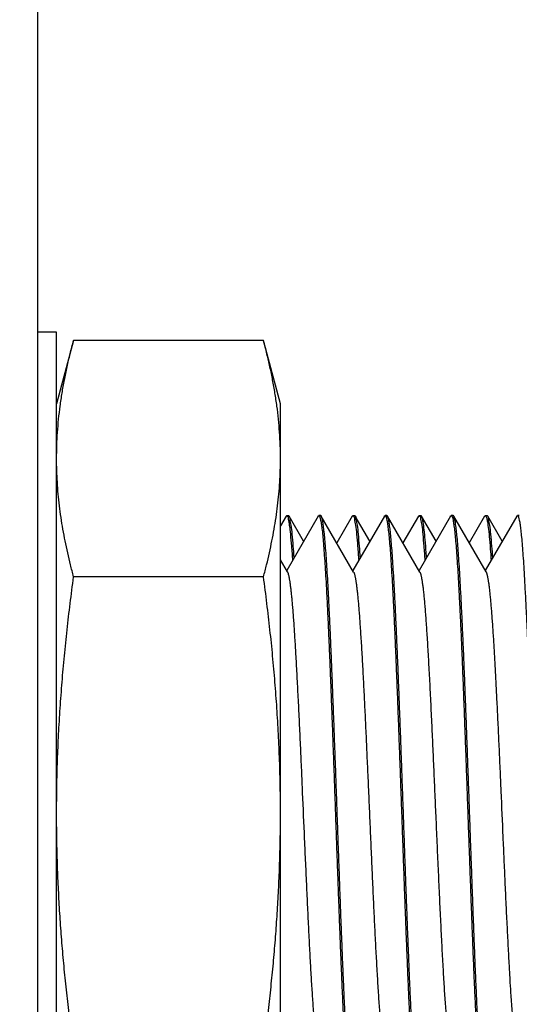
# Model space of a CAD drawing. Header units: inches. Extents: x 0.2 to 16.8, y 0.1 to 10.8.
# Tile 6 of 44: x 1.838 to 2.048, y 5.494 to 5.908. Entities that reach past the tile are written whole.
import ezdxf

# ---------------------------------------------------------------- set-up
doc = ezdxf.new("R2010")
doc.units = ezdxf.units.IN
doc.header["$LTSCALE"] = 0.935
doc.header["$MEASUREMENT"] = 0
doc.layers.get('0').update_dxf_attribs({"linetype": 'CONTINUOUS'})
doc.layers.add('DIMENSIONS', color=7, linetype='CONTINUOUS')
doc.styles.get("Standard").update_dxf_attribs({"font": 'txt', "width": 0.8})
doc.dimstyles.new('DIMSTYLE_1', dxfattribs={"dimtxt": 0.125, "dimasz": 0.18, "dimexe": 0.18, "dimexo": 0.0625, "dimgap": 0.09, "dimtad": 0, "dimtih": 1, "dimtoh": 1, "dimdec": 3, "dimzin": 4, "dimdsep": 46, "dimtxsty": 'STANDARD', "dimblk": '_FILLED', "dimblk1": '_FILLED', "dimblk2": '_FILLED', "dimcen": 0.09, "dimadec": 0, "dimazin": 0, "dimtp": 0.01, "dimtm": 0.01, "dimtfac": 1, "dimtdec": 3, "dimtofl": 0, "dimtmove": 0, "dimatfit": 3, "dimldrblk": '_FILLED', "dimfxl": 1, "dimtolj": 1, "dimtzin": 4, "dimarcsym": 0})

# ---------------------------------------------------------------- blocks, each defined once
blk = doc.blocks.new('*D17')
at = {"layer": 'DIMENSIONS', "color": 2, "linetype": 'CONTINUOUS'}
blk.add_line((2.16712, 4.89887), (2.16712, 8.62929), dxfattribs=at)
at = {"layer": 'DIMENSIONS', "color": 2, "linetype": 'CONTINUOUS', "width": 0.8}
for s, p in [(']', (2.22962, 10.11679)), ('11.08', (2.22962, 9.61679)), ('[', (2.22962, 9.51679)), ('.436', (2.22962, 8.99179)), ('2X ', (2.22962, 8.69179))]:
    blk.add_text(s, height=0.125, rotation=90, dxfattribs=at).set_placement(p)
blk = doc.blocks.new('_FILLED')
at = {"color": 0, "linetype": 'BYBLOCK'}
blk.add_solid([(0, 0), (-1, 0.1736), (-1, -0.1736)], dxfattribs=at)

msp = doc.modelspace()

# ---------------------------------------------------------------- linework, layer by layer
at = {"color": 7, "linetype": 'CONTINUOUS'}
for p, q in [((1.84599, 7.93179), (1.84599, 3.80608)), ((1.85399, 5.77637), (1.84599, 5.77637)), ((1.85399, 5.37179), (1.85399, 5.77637)), ((1.86112, 5.77297), (1.85399, 5.74637)), ((1.94086, 5.77297), (1.86112, 5.77297)), ((1.94799, 5.74637), (1.94086, 5.77297)), ((1.94799, 5.40237), (1.94799, 5.74637)), ((1.95031, 5.69912), (1.95057, 5.69935)), ((1.95136, 5.69935), (1.95057, 5.69935)), ((1.96487, 5.69937), (1.96409, 5.69937)), ((1.97916, 5.69935), (1.97837, 5.69935)), ((1.99267, 5.69937), (1.99189, 5.69937)), ((2.00696, 5.69935), (2.00618, 5.69935)), ((2.02047, 5.69937), (2.01969, 5.69937)), ((2.0337, 5.69912), (2.03398, 5.69935)), ((2.03476, 5.69935), (2.03398, 5.69935)), ((2.04827, 5.69937), (2.04749, 5.69937)), ((1.95031, 5.69912), (1.94799, 5.69511)), ((1.96382, 5.69913), (1.95059, 5.67627)), ((1.95772, 5.68859), (1.95163, 5.69912)), ((1.97872, 5.67569), (1.96514, 5.69913)), ((1.9781, 5.69912), (1.97163, 5.68793)), ((1.99162, 5.69913), (1.97838, 5.67627)), ((1.98552, 5.68859), (1.97942, 5.69912)), ((2.00652, 5.67569), (1.99294, 5.69914)), ((2.0059, 5.69911), (1.99943, 5.68792)), ((2.01942, 5.69913), (2.00618, 5.67627)), ((2.01332, 5.6886), (2.00723, 5.69911)), ((2.03432, 5.6757), (2.02074, 5.69913)), ((2.0337, 5.69912), (2.02723, 5.68793)), ((2.04722, 5.69913), (2.03399, 5.67627)), ((2.04112, 5.68859), (2.03503, 5.69911)), ((1.95092, 5.6757), (1.94799, 5.68075)), ((1.94086, 5.67367), (1.86112, 5.67367))]:
    msp.add_line(p, q, dxfattribs=at)
for points, knots in [([(1.85437, 5.73435), (1.85449, 5.7362), (1.85481, 5.73989), (1.85546, 5.7454), (1.85627, 5.75088), (1.85725, 5.75636), (1.85838, 5.76186), (1.85967, 5.76741), (1.86062, 5.77111), (1.86112, 5.77297)], [0, 0, 0, 0, 0.14207, 0.282857, 0.423797, 0.565291, 0.707976, 0.852617, 1, 1, 1, 1]), ([(1.94799, 5.72332), (1.94799, 5.72517), (1.94793, 5.72886), (1.94764, 5.73439), (1.94717, 5.73991), (1.94652, 5.7454), (1.94571, 5.75088), (1.94473, 5.75636), (1.9436, 5.76186), (1.94231, 5.76741), (1.94136, 5.77111), (1.94086, 5.77297)], [0, 0, 0, 0, 0.110202, 0.220254, 0.330214, 0.440126, 0.550158, 0.660623, 0.772017, 0.884938, 1, 1, 1, 1]), ([(1.85399, 5.72332), (1.85399, 5.72517), (1.85405, 5.72885), (1.85424, 5.73252), (1.85437, 5.73435)], [0, 0, 0, 0, 0.502517, 1, 1, 1, 1]), ([(1.86112, 5.67367), (1.86067, 5.67536), (1.8598, 5.67872), (1.85862, 5.68373), (1.85756, 5.6887), (1.85664, 5.69364), (1.85584, 5.69857), (1.85517, 5.7035), (1.85465, 5.70844), (1.85427, 5.71339), (1.85404, 5.71835), (1.85399, 5.72166), (1.85399, 5.72332)], [0, 0, 0, 0, 0.104327, 0.206656, 0.307465, 0.407213, 0.506346, 0.605143, 0.703834, 0.802498, 0.9012, 1, 1, 1, 1]), ([(1.94086, 5.67367), (1.94131, 5.67536), (1.94218, 5.67872), (1.94336, 5.68373), (1.94442, 5.6887), (1.94534, 5.69364), (1.94614, 5.69857), (1.9468, 5.7035), (1.94733, 5.70844), (1.94771, 5.71339), (1.94794, 5.71835), (1.94799, 5.72166), (1.94799, 5.72332)], [0, 0, 0, 0, 0.104327, 0.206656, 0.307465, 0.407213, 0.506346, 0.605143, 0.703834, 0.802498, 0.9012, 1, 1, 1, 1]), ([(1.96378, 5.69916), (1.96382, 5.69921), (1.9639, 5.69929), (1.96404, 5.69932), (1.96409, 5.69932)], [0, 0, 0, 0, 0.586457, 1, 1, 1, 1]), ([(1.96409, 5.69932), (1.96414, 5.69932), (1.96428, 5.69929), (1.96437, 5.69921), (1.96441, 5.69914)], [0, 0, 0, 0, 0.390548, 1, 1, 1, 1]), ([(1.96518, 5.69916), (1.96514, 5.69922), (1.96505, 5.69929), (1.96492, 5.69932), (1.96487, 5.69932)], [0, 0, 0, 0, 0.585762, 1, 1, 1, 1]), ([(1.99158, 5.69915), (1.99162, 5.69921), (1.9917, 5.69929), (1.99184, 5.69932), (1.99189, 5.69932)], [0, 0, 0, 0, 0.589888, 1, 1, 1, 1]), ([(1.99189, 5.69932), (1.99195, 5.69932), (1.99208, 5.69929), (1.99217, 5.69921), (1.99221, 5.69914)], [0, 0, 0, 0, 0.394112, 1, 1, 1, 1]), ([(1.99297, 5.69916), (1.99294, 5.69922), (1.99285, 5.69929), (1.99272, 5.69932), (1.99267, 5.69932)], [0, 0, 0, 0, 0.581842, 1, 1, 1, 1]), ([(2.00727, 5.69913), (2.0072, 5.69926), (2.00711, 5.69935), (2.00699, 5.69933), (2.00697, 5.69932)], [0, 0, 0, 0, 0.822061, 1, 1, 1, 1]), ([(2.01938, 5.69915), (2.01942, 5.69921), (2.0195, 5.69929), (2.01964, 5.69932), (2.01969, 5.69932)], [0, 0, 0, 0, 0.587597, 1, 1, 1, 1]), ([(2.01969, 5.69932), (2.01975, 5.69932), (2.01989, 5.69929), (2.01997, 5.6992), (2.02001, 5.69914)], [0, 0, 0, 0, 0.392656, 1, 1, 1, 1]), ([(2.02078, 5.69916), (2.02074, 5.69922), (2.02066, 5.69929), (2.02053, 5.69932), (2.02047, 5.69932)], [0, 0, 0, 0, 0.582427, 1, 1, 1, 1]), ([(2.03398, 5.69934), (2.03399, 5.69934), (2.0342, 5.69938), (2.03434, 5.69896), (2.03445, 5.69862)], [0, 0, 0, 0, 0.067143, 1, 1, 1, 1]), ([(2.04718, 5.69916), (2.04722, 5.69922), (2.04731, 5.69929), (2.04743, 5.69932), (2.04749, 5.69932)], [0, 0, 0, 0, 0.582309, 1, 1, 1, 1]), ([(2.04749, 5.69932), (2.04754, 5.69932), (2.04768, 5.69929), (2.04777, 5.6992), (2.04781, 5.69914)], [0, 0, 0, 0, 0.387473, 1, 1, 1, 1]), ([(1.95057, 5.69923), (1.95065, 5.69923), (1.95121, 5.69914), (1.95121, 5.69729), (1.95186, 5.69507), (1.95217, 5.69113), (1.95265, 5.68624), (1.95291, 5.68253), (1.95304, 5.6805)], [0, 0, 0, 0, 0.011707, 0.082808, 0.218382, 0.418374, 0.680939, 1, 1, 1, 1]), ([(1.95165, 5.69916), (1.95163, 5.69917), (1.95155, 5.69921), (1.95144, 5.69923), (1.95136, 5.69923)], [0, 0, 0, 0, 0.268687, 1, 1, 1, 1]), ([(1.95374, 5.6817), (1.95363, 5.68333), (1.95339, 5.68663), (1.95295, 5.69113), (1.95264, 5.69507), (1.952, 5.69726), (1.95199, 5.69897), (1.95165, 5.69916)], [0, 0, 0, 0, 0.278202, 0.563252, 0.78038, 0.927547, 1, 1, 1, 1]), ([(1.96455, 5.69868), (1.96465, 5.69822), (1.96494, 5.69732), (1.96521, 5.69544), (1.96552, 5.69306), (1.96581, 5.69008), (1.96612, 5.68653), (1.96642, 5.68244), (1.96673, 5.67783), (1.96704, 5.67271), (1.96735, 5.66711), (1.96765, 5.66106), (1.96796, 5.65458), (1.96827, 5.64772), (1.96858, 5.6405), (1.96889, 5.63295), (1.96919, 5.62512), (1.9695, 5.61705), (1.96981, 5.60876), (1.97012, 5.60031), (1.97043, 5.59173), (1.97073, 5.58307), (1.97094, 5.57727), (1.97104, 5.57437)], [0, 0, 0, 0, 0.010066, 0.024843, 0.044308, 0.068403, 0.096988, 0.129986, 0.167178, 0.208439, 0.253546, 0.302256, 0.3544, 0.409631, 0.467785, 0.52849, 0.591505, 0.656523, 0.723164, 0.791215, 0.860217, 0.929953, 1, 1, 1, 1]), ([(1.97182, 5.57437), (1.97172, 5.57727), (1.97151, 5.58307), (1.97121, 5.59173), (1.9709, 5.60031), (1.97059, 5.60876), (1.97028, 5.61705), (1.96997, 5.62512), (1.96967, 5.63295), (1.96936, 5.6405), (1.96905, 5.64772), (1.96874, 5.65458), (1.96843, 5.66106), (1.96813, 5.66711), (1.96782, 5.67271), (1.96751, 5.67783), (1.96721, 5.68244), (1.9669, 5.68653), (1.96659, 5.69008), (1.9663, 5.69306), (1.96599, 5.69544), (1.96572, 5.69732), (1.96539, 5.69836), (1.96526, 5.69903), (1.96518, 5.69916)], [0, 0, 0, 0, 0.069787, 0.139264, 0.208008, 0.275807, 0.342203, 0.406979, 0.469762, 0.530238, 0.588176, 0.643201, 0.69515, 0.743678, 0.788616, 0.829722, 0.866776, 0.899651, 0.928131, 0.952137, 0.971528, 0.986251, 0.99628, 1, 1, 1, 1]), ([(1.97808, 5.69916), (1.9781, 5.69917), (1.97819, 5.69921), (1.9783, 5.69923), (1.97837, 5.69923)], [0, 0, 0, 0, 0.270184, 1, 1, 1, 1]), ([(1.97837, 5.69923), (1.97845, 5.69923), (1.97901, 5.69914), (1.97901, 5.69729), (1.97966, 5.69507), (1.97997, 5.69113), (1.98045, 5.68624), (1.9807, 5.68253), (1.98084, 5.6805)], [0, 0, 0, 0, 0.011737, 0.082847, 0.21843, 0.418394, 0.680919, 1, 1, 1, 1]), ([(1.97945, 5.69916), (1.97943, 5.69917), (1.97934, 5.69921), (1.97923, 5.69923), (1.97916, 5.69923)], [0, 0, 0, 0, 0.266328, 1, 1, 1, 1]), ([(1.98154, 5.6817), (1.98143, 5.68333), (1.98119, 5.68663), (1.98075, 5.69113), (1.98044, 5.69507), (1.9798, 5.69726), (1.97979, 5.69897), (1.97945, 5.69916)], [0, 0, 0, 0, 0.278167, 0.563155, 0.780227, 0.927421, 1, 1, 1, 1]), ([(1.99236, 5.69868), (1.99246, 5.69822), (1.99274, 5.69732), (1.993, 5.69544), (1.99331, 5.69306), (1.99362, 5.69008), (1.99392, 5.68653), (1.99423, 5.68244), (1.99453, 5.67783), (1.99484, 5.67271), (1.99515, 5.66711), (1.99546, 5.66106), (1.99577, 5.65458), (1.99607, 5.64772), (1.99637, 5.6405), (1.99668, 5.63295), (1.99699, 5.62512), (1.9973, 5.61705), (1.99761, 5.60876), (1.99791, 5.60031), (1.99822, 5.59173), (1.99853, 5.58307), (1.99874, 5.57727), (1.99884, 5.57437)], [0, 0, 0, 0, 0.010059, 0.024831, 0.044296, 0.068394, 0.096981, 0.129978, 0.167169, 0.20843, 0.253537, 0.30225, 0.354393, 0.409623, 0.467776, 0.528478, 0.591497, 0.656515, 0.72316, 0.791212, 0.860213, 0.929951, 1, 1, 1, 1]), ([(1.99962, 5.57437), (1.99952, 5.57727), (1.99931, 5.58307), (1.999, 5.59173), (1.9987, 5.60031), (1.99839, 5.60876), (1.99808, 5.61705), (1.99777, 5.62513), (1.99746, 5.63295), (1.99715, 5.6405), (1.99684, 5.64772), (1.99654, 5.65458), (1.99623, 5.66106), (1.99593, 5.66711), (1.99562, 5.67271), (1.99531, 5.67783), (1.995, 5.68244), (1.9947, 5.68653), (1.9944, 5.69008), (1.9941, 5.69306), (1.99378, 5.69544), (1.99352, 5.69732), (1.99319, 5.69836), (1.99306, 5.69903), (1.99297, 5.69916)], [0, 0, 0, 0, 0.069786, 0.139262, 0.208005, 0.275802, 0.342197, 0.40697, 0.469756, 0.53023, 0.588166, 0.643188, 0.695133, 0.74366, 0.788594, 0.829701, 0.866752, 0.899624, 0.928103, 0.952109, 0.971503, 0.986227, 0.996253, 1, 1, 1, 1]), ([(2.00588, 5.69916), (2.0059, 5.69917), (2.00599, 5.69921), (2.0061, 5.69923), (2.00618, 5.69923)], [0, 0, 0, 0, 0.279361, 1, 1, 1, 1]), ([(2.00618, 5.69923), (2.00626, 5.69923), (2.00681, 5.69914), (2.00681, 5.69729), (2.00745, 5.69507), (2.00777, 5.69113), (2.00825, 5.68624), (2.0085, 5.68253), (2.00864, 5.6805)], [0, 0, 0, 0, 0.011816, 0.082875, 0.218418, 0.418406, 0.680957, 1, 1, 1, 1]), ([(2.00934, 5.6817), (2.00929, 5.68243), (2.00911, 5.68494), (2.0088, 5.68888), (2.00839, 5.69302), (2.00796, 5.69634), (2.00766, 5.69784), (2.00735, 5.69897), (2.00727, 5.69913)], [0, 0, 0, 0, 0.125438, 0.431176, 0.675336, 0.855597, 0.970854, 1, 1, 1, 1]), ([(2.02016, 5.69868), (2.02026, 5.69823), (2.02054, 5.69732), (2.0208, 5.69544), (2.02111, 5.69306), (2.02141, 5.69008), (2.02172, 5.68653), (2.02203, 5.68244), (2.02233, 5.67783), (2.02264, 5.67271), (2.02294, 5.66711), (2.02325, 5.66106), (2.02357, 5.65458), (2.02388, 5.64772), (2.02418, 5.6405), (2.02449, 5.63295), (2.02479, 5.62513), (2.0251, 5.61705), (2.02541, 5.60876), (2.02572, 5.60031), (2.02603, 5.59173), (2.02633, 5.58307), (2.02654, 5.57727), (2.02664, 5.57437)], [0, 0, 0, 0, 0.010062, 0.024834, 0.044295, 0.068393, 0.096982, 0.129979, 0.16717, 0.20843, 0.253533, 0.302245, 0.354388, 0.40962, 0.467774, 0.528474, 0.591495, 0.656512, 0.723158, 0.791211, 0.860214, 0.929953, 1, 1, 1, 1]), ([(2.02742, 5.57437), (2.02732, 5.57727), (2.02712, 5.58307), (2.02681, 5.59173), (2.0265, 5.60031), (2.02619, 5.60876), (2.02588, 5.61705), (2.02557, 5.62513), (2.02527, 5.63295), (2.02496, 5.6405), (2.02465, 5.64772), (2.02434, 5.65458), (2.02404, 5.66106), (2.02373, 5.66711), (2.02342, 5.67271), (2.02311, 5.67783), (2.0228, 5.68244), (2.0225, 5.68653), (2.0222, 5.69008), (2.0219, 5.69306), (2.02158, 5.69544), (2.02132, 5.69732), (2.02099, 5.69836), (2.02086, 5.69903), (2.02078, 5.69916)], [0, 0, 0, 0, 0.069788, 0.139268, 0.208013, 0.275813, 0.34221, 0.406985, 0.469771, 0.530245, 0.588184, 0.643209, 0.695156, 0.743687, 0.788622, 0.829729, 0.866781, 0.899653, 0.928132, 0.95214, 0.971532, 0.986254, 0.996277, 1, 1, 1, 1]), ([(2.03445, 5.69862), (2.0347, 5.69783), (2.03493, 5.69648), (2.0354, 5.69323), (2.03579, 5.68912), (2.03615, 5.6847), (2.03636, 5.68171), (2.03644, 5.68049)], [0, 0, 0, 0, 0.106766, 0.276221, 0.507372, 0.79806, 1, 1, 1, 1]), ([(2.03505, 5.69916), (2.03503, 5.69917), (2.03494, 5.69921), (2.03484, 5.69923), (2.03476, 5.69923)], [0, 0, 0, 0, 0.274732, 1, 1, 1, 1]), ([(2.03714, 5.6817), (2.03703, 5.68333), (2.03679, 5.68663), (2.03635, 5.69113), (2.03604, 5.69507), (2.0354, 5.69726), (2.03539, 5.69896), (2.03505, 5.69916)], [0, 0, 0, 0, 0.27821, 0.563311, 0.78046, 0.927636, 1, 1, 1, 1]), ([(2.04795, 5.69868), (2.04805, 5.69822), (2.04834, 5.69732), (2.0486, 5.69544), (2.04891, 5.69306), (2.04921, 5.69008), (2.04952, 5.68653), (2.04983, 5.68244), (2.05013, 5.67783), (2.05044, 5.67271), (2.05074, 5.66711), (2.05105, 5.66106), (2.05136, 5.65458), (2.05167, 5.64772), (2.05197, 5.6405), (2.05228, 5.63295), (2.05259, 5.62513), (2.0529, 5.61705), (2.05321, 5.60876), (2.05352, 5.60031), (2.05382, 5.59173), (2.05413, 5.58307), (2.05434, 5.57727), (2.05444, 5.57437)], [0, 0, 0, 0, 0.010065, 0.024841, 0.044304, 0.068401, 0.096989, 0.129986, 0.167177, 0.208436, 0.253538, 0.302249, 0.354391, 0.409621, 0.467775, 0.528475, 0.591496, 0.656514, 0.723159, 0.791212, 0.860213, 0.929951, 1, 1, 1, 1]), ([(1.95092, 5.6757), (1.95092, 5.67569), (1.95095, 5.67565), (1.95098, 5.67557), (1.95103, 5.67547), (1.95108, 5.67535), (1.95113, 5.67521), (1.9512, 5.675), (1.95129, 5.67469), (1.9514, 5.67429), (1.9515, 5.67382), (1.9516, 5.67331), (1.95171, 5.67273), (1.95181, 5.67211), (1.95192, 5.67143), (1.95202, 5.67069), (1.95212, 5.6699), (1.95223, 5.66906), (1.95237, 5.66784), (1.95255, 5.66618), (1.95276, 5.66403), (1.95296, 5.66169), (1.95317, 5.65915), (1.95338, 5.65642), (1.95359, 5.65351), (1.9538, 5.65042), (1.954, 5.64716), (1.95421, 5.64375), (1.95443, 5.64007), (1.95465, 5.63613), (1.95495, 5.63044), (1.95533, 5.62298), (1.95578, 5.61367), (1.95622, 5.60421), (1.95665, 5.59471), (1.9572, 5.58208), (1.95776, 5.56911), (1.95834, 5.55594), (1.95879, 5.54588), (1.95924, 5.53612), (1.95969, 5.52676), (1.96007, 5.51925), (1.96038, 5.51351), (1.9606, 5.50944), (1.96083, 5.50554), (1.96105, 5.50182), (1.96128, 5.49829), (1.96151, 5.49487), (1.96174, 5.49159), (1.96199, 5.48847), (1.96223, 5.48561), (1.96244, 5.4834), (1.96261, 5.48177), (1.96273, 5.48065), (1.96285, 5.4796), (1.96297, 5.47862), (1.9631, 5.47771), (1.96322, 5.47688), (1.96334, 5.47613), (1.96345, 5.4755), (1.96355, 5.47499), (1.96364, 5.47458), (1.96373, 5.47422), (1.96382, 5.47389), (1.96391, 5.47361), (1.96398, 5.4734), (1.96404, 5.47325), (1.96409, 5.47315), (1.96412, 5.47308), (1.96415, 5.47305), (1.96415, 5.47304)], [0, 0, 0, 0, 0.000146, 0.00066, 0.001227, 0.001849, 0.002585, 0.003386, 0.005187, 0.007254, 0.009586, 0.012183, 0.015046, 0.018171, 0.021559, 0.025208, 0.029117, 0.033283, 0.037705, 0.04731, 0.05792, 0.069515, 0.082068, 0.095545, 0.109914, 0.125142, 0.141197, 0.158046, 0.175656, 0.195551, 0.216243, 0.259781, 0.305801, 0.353835, 0.399548, 0.446157, 0.540381, 0.591027, 0.640731, 0.68898, 0.73526, 0.779076, 0.799923, 0.819995, 0.839239, 0.857603, 0.875036, 0.891485, 0.908141, 0.923546, 0.937665, 0.950463, 0.956355, 0.961903, 0.967104, 0.971952, 0.976444, 0.980576, 0.984344, 0.987745, 0.989982, 0.992024, 0.993871, 0.995525, 0.996988, 0.998261, 0.998827, 0.999348, 0.999824, 1, 1, 1, 1]), ([(1.97872, 5.67569), (1.97873, 5.67567), (1.97876, 5.67561), (1.97881, 5.67551), (1.97886, 5.67539), (1.97891, 5.67526), (1.97897, 5.67511), (1.97904, 5.67488), (1.97913, 5.67457), (1.97923, 5.67414), (1.97933, 5.67367), (1.97944, 5.67313), (1.97954, 5.67254), (1.97965, 5.6719), (1.97975, 5.6712), (1.97985, 5.67045), (1.97996, 5.66964), (1.98006, 5.66878), (1.9802, 5.66753), (1.98038, 5.66585), (1.98059, 5.66367), (1.9808, 5.66129), (1.98101, 5.65872), (1.98122, 5.65588), (1.98144, 5.65276), (1.98166, 5.64936), (1.98189, 5.64577), (1.98212, 5.64199), (1.98234, 5.63803), (1.98265, 5.63244), (1.98302, 5.62533), (1.98344, 5.61663), (1.98386, 5.60777), (1.98427, 5.59862), (1.9847, 5.58898), (1.98514, 5.57894), (1.98559, 5.5686), (1.98604, 5.55832), (1.98649, 5.54821), (1.98694, 5.53837), (1.98738, 5.5289), (1.98776, 5.52129), (1.98807, 5.51547), (1.9883, 5.51121), (1.98854, 5.50703), (1.98878, 5.50293), (1.98903, 5.49906), (1.98927, 5.49541), (1.98952, 5.492), (1.98976, 5.48884), (1.99, 5.48594), (1.99023, 5.48348), (1.99044, 5.48141), (1.99063, 5.47972), (1.9908, 5.47843), (1.99093, 5.47748), (1.99103, 5.47683), (1.99112, 5.47624), (1.99122, 5.47569), (1.99131, 5.47518), (1.99141, 5.47473), (1.99151, 5.47432), (1.9916, 5.47396), (1.99168, 5.47368), (1.99175, 5.47349), (1.9918, 5.47336), (1.99185, 5.47324), (1.9919, 5.47313), (1.99193, 5.47307), (1.99195, 5.47304)], [0, 0, 0, 0, 0.000373, 0.000957, 0.001604, 0.002315, 0.00309, 0.003929, 0.005806, 0.007946, 0.010353, 0.013027, 0.015968, 0.019177, 0.022651, 0.026389, 0.030388, 0.034645, 0.039158, 0.04894, 0.059714, 0.071456, 0.084145, 0.097758, 0.11352, 0.130292, 0.148023, 0.166665, 0.186168, 0.206481, 0.249342, 0.291249, 0.335013, 0.380233, 0.426512, 0.477372, 0.528472, 0.579277, 0.629253, 0.677876, 0.724655, 0.769107, 0.79031, 0.810751, 0.831969, 0.852169, 0.871298, 0.889304, 0.906133, 0.921734, 0.936054, 0.94904, 0.958287, 0.966667, 0.97417, 0.977589, 0.980786, 0.983759, 0.986507, 0.98903, 0.991326, 0.993396, 0.99524, 0.996857, 0.997582, 0.998251, 0.998913, 0.999511, 1, 1, 1, 1]), ([(2.00652, 5.67569), (2.00652, 5.67568), (2.00655, 5.67563), (2.0066, 5.67554), (2.00665, 5.67541), (2.00671, 5.67527), (2.00677, 5.67511), (2.00682, 5.67493), (2.0069, 5.67466), (2.007, 5.67429), (2.00711, 5.67379), (2.00722, 5.67322), (2.00733, 5.67259), (2.00745, 5.6719), (2.00756, 5.67114), (2.00767, 5.67032), (2.00778, 5.66944), (2.0079, 5.66849), (2.00801, 5.66748), (2.00816, 5.66602), (2.00836, 5.66404), (2.00858, 5.66149), (2.00881, 5.65872), (2.00903, 5.65572), (2.00926, 5.65252), (2.00949, 5.649), (2.00973, 5.64518), (2.00997, 5.64105), (2.01021, 5.63671), (2.01046, 5.63218), (2.0107, 5.62748), (2.01103, 5.6209), (2.01143, 5.61262), (2.01189, 5.60259), (2.01234, 5.59253), (2.01279, 5.58227), (2.01325, 5.57165), (2.01373, 5.56078), (2.01421, 5.54978), (2.0147, 5.53909), (2.01519, 5.52883), (2.0156, 5.52061), (2.01593, 5.51434), (2.01617, 5.5099), (2.01642, 5.50566), (2.01666, 5.50163), (2.01691, 5.49783), (2.01716, 5.49417), (2.01741, 5.49068), (2.01764, 5.48788), (2.01782, 5.48579), (2.01795, 5.48434), (2.01808, 5.48297), (2.01822, 5.48168), (2.01835, 5.48048), (2.01848, 5.47936), (2.01861, 5.47832), (2.01875, 5.47737), (2.01888, 5.47651), (2.01901, 5.47573), (2.01914, 5.47504), (2.01923, 5.47462), (2.01928, 5.47442)], [0, 0, 0, 0, 0.000204, 0.000823, 0.001516, 0.002284, 0.003127, 0.004048, 0.005045, 0.007272, 0.009812, 0.012664, 0.01583, 0.019309, 0.023101, 0.027205, 0.031621, 0.036345, 0.041373, 0.046701, 0.058239, 0.070928, 0.084733, 0.09962, 0.115555, 0.132504, 0.151965, 0.172506, 0.194057, 0.216547, 0.239906, 0.264064, 0.314495, 0.363132, 0.413238, 0.46428, 0.515725, 0.571295, 0.626045, 0.679311, 0.730427, 0.77875, 0.80169, 0.823726, 0.844791, 0.86482, 0.883746, 0.901501, 0.919346, 0.935696, 0.943297, 0.950508, 0.957323, 0.963737, 0.969744, 0.975341, 0.98052, 0.985278, 0.989609, 0.993509, 0.996974, 1, 1, 1, 1]), ([(2.03432, 5.6757), (2.03433, 5.67568), (2.03436, 5.67562), (2.03441, 5.67553), (2.03445, 5.67542), (2.0345, 5.67529), (2.03455, 5.67516), (2.03462, 5.67496), (2.0347, 5.67467), (2.03479, 5.6743), (2.03489, 5.67387), (2.03499, 5.6734), (2.03508, 5.67289), (2.03518, 5.67232), (2.03527, 5.67172), (2.03537, 5.67106), (2.0355, 5.6701), (2.03567, 5.66873), (2.03587, 5.6669), (2.03608, 5.66482), (2.03629, 5.66254), (2.0365, 5.66007), (2.03671, 5.65741), (2.03691, 5.65456), (2.03712, 5.65154), (2.03732, 5.64843), (2.03752, 5.64526), (2.03778, 5.64087), (2.03804, 5.63631), (2.03829, 5.63159), (2.03855, 5.62658), (2.03888, 5.61986), (2.03929, 5.61135), (2.03971, 5.60231), (2.04012, 5.59301), (2.04068, 5.58036), (2.04123, 5.56766), (2.04178, 5.55502), (2.04221, 5.54549), (2.04265, 5.536), (2.0431, 5.52664), (2.04348, 5.51914), (2.04378, 5.51341), (2.04405, 5.50862), (2.04435, 5.50338), (2.04465, 5.49863), (2.0449, 5.49506), (2.04507, 5.49258), (2.04525, 5.49022), (2.04543, 5.48795), (2.04562, 5.48577), (2.04581, 5.4837), (2.046, 5.48179), (2.04619, 5.48006), (2.04636, 5.47873), (2.04649, 5.47776), (2.04659, 5.4771), (2.04668, 5.47648), (2.04678, 5.47591), (2.04687, 5.47539), (2.04697, 5.47491), (2.04707, 5.47448), (2.04716, 5.4741), (2.04726, 5.47377), (2.04734, 5.47352), (2.04741, 5.47335), (2.04745, 5.47323), (2.0475, 5.47313), (2.04754, 5.47307), (2.04755, 5.47304)], [0, 0, 0, 0, 0.00039, 0.00093, 0.001523, 0.00217, 0.002873, 0.003631, 0.005315, 0.007223, 0.009356, 0.011715, 0.0143, 0.017109, 0.020144, 0.023402, 0.026884, 0.034515, 0.043776, 0.054049, 0.065304, 0.077517, 0.090658, 0.1047, 0.119616, 0.135377, 0.15065, 0.166586, 0.200317, 0.218044, 0.236302, 0.274278, 0.317344, 0.362031, 0.407934, 0.45465, 0.548884, 0.595563, 0.641389, 0.689592, 0.73583, 0.779633, 0.800475, 0.820532, 0.850365, 0.877942, 0.890832, 0.903095, 0.914709, 0.925655, 0.936735, 0.946991, 0.956407, 0.964968, 0.972661, 0.976178, 0.979472, 0.982543, 0.985388, 0.988006, 0.990397, 0.992559, 0.994493, 0.9962, 0.997684, 0.998343, 0.998947, 0.999498, 1, 1, 1, 1]), ([(1.85399, 5.57437), (1.85399, 5.57806), (1.85405, 5.58544), (1.85434, 5.5965), (1.85481, 5.60753), (1.85546, 5.61851), (1.85627, 5.62947), (1.85725, 5.64043), (1.85838, 5.65143), (1.85967, 5.66251), (1.86062, 5.66993), (1.86112, 5.67367)], [0, 0, 0, 0, 0.111281, 0.222312, 0.333059, 0.44349, 0.553703, 0.663963, 0.774721, 0.886539, 1, 1, 1, 1]), ([(1.94799, 5.57437), (1.94799, 5.57806), (1.94793, 5.58544), (1.94764, 5.5965), (1.94717, 5.60753), (1.94652, 5.61851), (1.94571, 5.62947), (1.94473, 5.64043), (1.9436, 5.65143), (1.94231, 5.66251), (1.94136, 5.66993), (1.94086, 5.67367)], [0, 0, 0, 0, 0.111281, 0.222312, 0.333059, 0.44349, 0.553703, 0.663963, 0.774721, 0.886539, 1, 1, 1, 1]), ([(1.86112, 5.47506), (1.86067, 5.47845), (1.8598, 5.48517), (1.85862, 5.49521), (1.85756, 5.50514), (1.85663, 5.51502), (1.85584, 5.52488), (1.85517, 5.53474), (1.85465, 5.54461), (1.85427, 5.55451), (1.85404, 5.56443), (1.85399, 5.57105), (1.85399, 5.57437)], [0, 0, 0, 0, 0.102864, 0.204141, 0.304282, 0.40372, 0.502869, 0.601973, 0.701221, 0.80064, 0.900235, 1, 1, 1, 1]), ([(1.94086, 5.47506), (1.94131, 5.47845), (1.94218, 5.48517), (1.94336, 5.49521), (1.94442, 5.50514), (1.94535, 5.51502), (1.94614, 5.52488), (1.94681, 5.53474), (1.94733, 5.54461), (1.94771, 5.55451), (1.94794, 5.56443), (1.94799, 5.57105), (1.94799, 5.57437)], [0, 0, 0, 0, 0.102864, 0.204141, 0.304282, 0.40372, 0.502869, 0.601973, 0.701221, 0.80064, 0.900235, 1, 1, 1, 1]), ([(1.97104, 5.57437), (1.97114, 5.57146), (1.97135, 5.56566), (1.97166, 5.557), (1.97197, 5.54842), (1.97228, 5.53997), (1.97258, 5.53168), (1.97289, 5.52361), (1.97319, 5.51578), (1.9735, 5.50823), (1.97381, 5.50101), (1.97412, 5.49415), (1.97443, 5.48767), (1.97473, 5.48162), (1.97504, 5.47602), (1.97535, 5.4709), (1.97566, 5.46629), (1.97597, 5.4622), (1.97627, 5.45866), (1.97657, 5.45567), (1.97688, 5.45329), (1.97714, 5.45141), (1.97747, 5.45037), (1.9776, 5.4497), (1.97768, 5.44958)], [0, 0, 0, 0, 0.069789, 0.13927, 0.208016, 0.275817, 0.342215, 0.406991, 0.469777, 0.530252, 0.588191, 0.643217, 0.695166, 0.743696, 0.788634, 0.829743, 0.866799, 0.899674, 0.928154, 0.952158, 0.971546, 0.986265, 0.996292, 1, 1, 1, 1]), ([(1.97831, 5.45005), (1.97821, 5.45051), (1.97792, 5.45141), (1.97766, 5.45329), (1.97735, 5.45567), (1.97705, 5.45866), (1.97674, 5.4622), (1.97643, 5.46629), (1.97612, 5.4709), (1.97581, 5.47602), (1.97551, 5.48162), (1.97521, 5.48767), (1.9749, 5.49415), (1.9746, 5.50101), (1.97429, 5.50823), (1.97398, 5.51578), (1.97367, 5.52361), (1.97336, 5.53168), (1.97306, 5.53997), (1.97275, 5.54842), (1.97243, 5.557), (1.97212, 5.56566), (1.97192, 5.57146), (1.97182, 5.57437)], [0, 0, 0, 0, 0.010063, 0.024839, 0.044303, 0.068399, 0.096986, 0.129985, 0.167179, 0.208441, 0.253546, 0.302256, 0.354396, 0.409626, 0.467778, 0.528481, 0.591499, 0.656517, 0.723161, 0.791213, 0.860215, 0.929952, 1, 1, 1, 1]), ([(1.99884, 5.57437), (1.99895, 5.57146), (1.99915, 5.56566), (1.99946, 5.557), (1.99976, 5.54842), (2.00007, 5.53997), (2.00038, 5.53168), (2.00069, 5.52361), (2.001, 5.51578), (2.00131, 5.50823), (2.00161, 5.50101), (2.00192, 5.49415), (2.00223, 5.48767), (2.00254, 5.48162), (2.00285, 5.47602), (2.00316, 5.4709), (2.00346, 5.46629), (2.00376, 5.4622), (2.00406, 5.45865), (2.00436, 5.45567), (2.00468, 5.45329), (2.00494, 5.45141), (2.00527, 5.45037), (2.0054, 5.4497), (2.00548, 5.44958)], [0, 0, 0, 0, 0.069791, 0.139272, 0.20802, 0.275822, 0.342222, 0.407001, 0.469789, 0.530268, 0.588206, 0.643234, 0.695185, 0.743719, 0.788659, 0.829768, 0.866821, 0.899695, 0.928177, 0.952186, 0.971579, 0.986298, 0.996324, 1, 1, 1, 1]), ([(2.00579, 5.45132), (2.00567, 5.45193), (2.00544, 5.45334), (2.00513, 5.45576), (2.00483, 5.45875), (2.00452, 5.46231), (2.00422, 5.4664), (2.00392, 5.47102), (2.00362, 5.47615), (2.00331, 5.48175), (2.003, 5.4878), (2.00269, 5.49427), (2.00238, 5.50112), (2.00208, 5.50834), (2.00178, 5.51587), (2.00147, 5.52369), (2.00116, 5.53175), (2.00085, 5.54003), (2.00054, 5.54846), (2.00023, 5.55703), (1.99993, 5.56568), (1.99973, 5.57146), (1.99962, 5.57437)], [0, 0, 0, 0, 0.015073, 0.034878, 0.059318, 0.088315, 0.121692, 0.159348, 0.201042, 0.246637, 0.29586, 0.348505, 0.40431, 0.46298, 0.524285, 0.587853, 0.653472, 0.720716, 0.789365, 0.858991, 0.929333, 1, 1, 1, 1]), ([(2.02664, 5.57437), (2.02674, 5.57148), (2.02695, 5.56572), (2.02726, 5.55712), (2.02756, 5.5486), (2.02787, 5.54021), (2.02817, 5.53198), (2.02847, 5.52395), (2.02878, 5.51617), (2.02909, 5.50866), (2.0294, 5.50147), (2.0297, 5.49463), (2.03001, 5.48817), (2.03031, 5.48213), (2.03061, 5.47653), (2.03092, 5.4714), (2.03123, 5.46676), (2.03153, 5.46264), (2.03184, 5.45906), (2.03214, 5.45603), (2.03243, 5.45356), (2.03265, 5.45212), (2.03277, 5.45149)], [0, 0, 0, 0, 0.070382, 0.140444, 0.209801, 0.278194, 0.345202, 0.410608, 0.473993, 0.535151, 0.593713, 0.649448, 0.702066, 0.75131, 0.796975, 0.838795, 0.876632, 0.910244, 0.939526, 0.964301, 0.984489, 1, 1, 1, 1]), ([(2.03391, 5.45005), (2.03381, 5.45051), (2.03353, 5.45141), (2.03326, 5.45329), (2.03295, 5.45567), (2.03265, 5.45865), (2.03234, 5.4622), (2.03204, 5.46629), (2.03173, 5.4709), (2.03142, 5.47602), (2.03112, 5.48162), (2.03081, 5.48767), (2.0305, 5.49415), (2.03019, 5.50101), (2.02988, 5.50823), (2.02957, 5.51578), (2.02927, 5.52361), (2.02896, 5.53168), (2.02866, 5.53997), (2.02835, 5.54842), (2.02804, 5.557), (2.02773, 5.56566), (2.02752, 5.57146), (2.02742, 5.57437)], [0, 0, 0, 0, 0.01006, 0.024835, 0.044302, 0.068399, 0.096985, 0.129983, 0.167174, 0.208435, 0.253543, 0.302254, 0.354399, 0.409631, 0.467785, 0.528492, 0.591506, 0.656524, 0.723164, 0.791213, 0.860215, 0.929952, 1, 1, 1, 1])]:
    msp.add_open_spline(points, degree=3, knots=knots, dxfattribs=at)
for points in [[(1.96441, 5.69914), (1.96446, 5.69905), (1.9645, 5.69893), (1.96452, 5.69881)], [(1.96452, 5.69881), (1.96453, 5.69877), (1.96454, 5.69872), (1.96455, 5.69868)], [(1.99221, 5.69914), (1.99227, 5.69905), (1.9923, 5.69893), (1.99233, 5.69882)], [(1.99233, 5.69882), (1.99234, 5.69877), (1.99235, 5.69873), (1.99236, 5.69868)], [(2.02001, 5.69914), (2.02007, 5.69905), (2.0201, 5.69893), (2.02013, 5.69881)], [(2.02013, 5.69881), (2.02014, 5.69877), (2.02015, 5.69872), (2.02016, 5.69868)], [(2.04781, 5.69914), (2.04786, 5.69904), (2.0479, 5.69893), (2.04792, 5.69881)], [(2.04792, 5.69881), (2.04793, 5.69877), (2.04794, 5.69872), (2.04795, 5.69868)]]:
    msp.add_open_spline(points, degree=3, dxfattribs=at)

# ---------------------------------------------------------------- dimensions: what is measured, and where the dimension line sits
at = {"layer": 'DIMENSIONS', "color": 2, "linetype": 'CONTINUOUS'}
dim = msp.add_ordinate_dim(feature_location=(2.16712, 4.89887), offset=(0, 3.73043), dtype=1, origin=(1.73099, 7.94179), text='2X <>', dimstyle='DIMSTYLE_1', dxfattribs=at)
dim.commit()
dim.dimension.update_dxf_attribs({"geometry": '*D17', "text_midpoint": (2.16712, 9.45429)})

doc.saveas('drawing.dxf')
